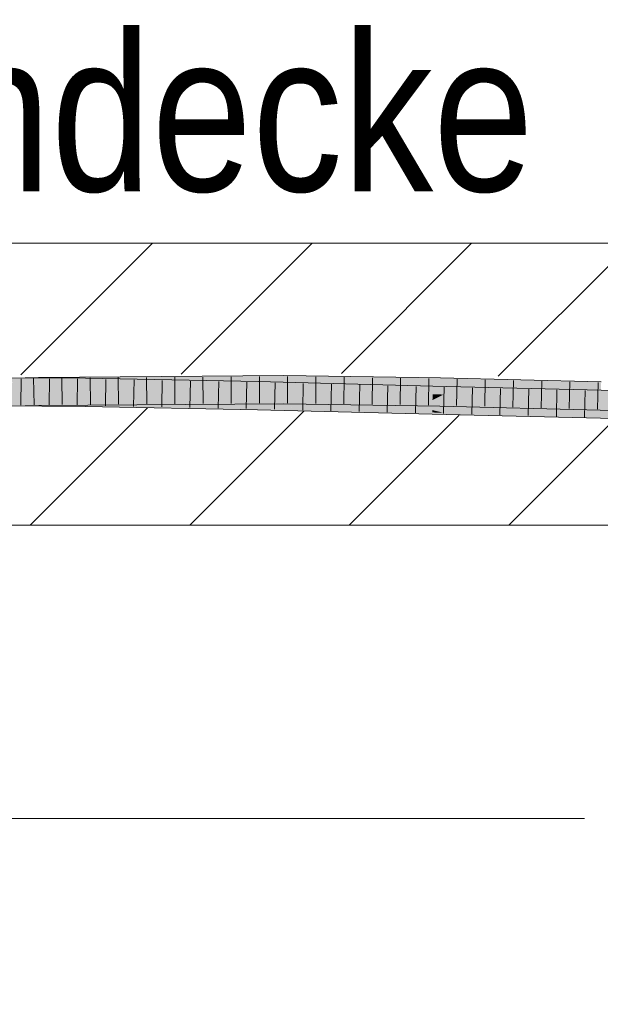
# Model space of a CAD drawing. Extents: x -620 to 300, y 62 to 1162.
# Tile 155 of 256: x 195.49 to 200.63, y 814.85 to 823.57. Entities that reach past the tile are written whole.
import ezdxf
from ezdxf.lldxf.tags import DXFTag

# ---------------------------------------------------------------- set-up
doc = ezdxf.new("R2010")
doc.units = 0
doc.layers.get('0').update_dxf_attribs({"lineweight": 13})
for name, color, linetype, lineweight, true_color in [('E_Detail_Beschriftung', 7, 'Continuous', 13, 0x009900), ('E_Detail_Wandschraffur', 7, 'Continuous', 5, 0xc0c0c0), ('E_Leerrohr 25-A06G94ES8I', 7, 'Continuous', 9, 0xff8000), ('E_Leerrohr 25-Shading', 7, 'Continuous', 9, 0xff8000)]:
    doc.layers.add(name, color=color, linetype=linetype, lineweight=lineweight, true_color=true_color)
doc.layers.add('E_Detail_Linie_Text_Bem', color=7, linetype='Continuous', lineweight=13)
doc.styles.get("Standard").update_dxf_attribs({"font": 'ARIALN.TTF'})
tags = doc.linetypes.add('fein_strichliert', pattern=[4, 1, -2, 1]).pattern_tags.tags
tags[8:9] = [DXFTag(74, 4), DXFTag(75, 0), DXFTag(340, '0'), DXFTag(46, 0.0), DXFTag(50, 0.0), DXFTag(44, 0.0), DXFTag(45, 0.0)]
tags[6:7] = [DXFTag(74, 4), DXFTag(75, 0), DXFTag(340, '0'), DXFTag(46, 0.0), DXFTag(50, 0.0), DXFTag(44, 0.0), DXFTag(45, 0.0)]
tags[4:5] = [DXFTag(74, 4), DXFTag(75, 0), DXFTag(340, '0'), DXFTag(46, 0.0), DXFTag(50, 0.0), DXFTag(44, 0.0), DXFTag(45, 0.0)]

# ---------------------------------------------------------------- blocks, each defined once
blk = doc.blocks.new('Shading-A06G94338I', base_point=(158.1471, 818.0756))
at = {"layer": 'E_Leerrohr 25-Shading', "color": 43, "true_color": 0xd7ab7f}
for points in [[(194.1229, 820.326), (195.6518, 820.3661), (194.0345, 820.3604), (195.6512, 820.4027)], [(195.4725, 820.3614), (196.0672, 820.3589), (195.4721, 820.398), (196.0676, 820.3956)], [(195.6518, 820.3661), (197.8266, 820.4177), (195.6512, 820.4027)], [(197.8266, 820.4177), (195.6518, 820.3661), (196.8886, 820.3811), (195.6857, 820.3663)], [(195.6857, 820.3663), (195.8662, 820.3676), (196.8886, 820.3811)], [(195.8662, 820.3676), (197.8266, 820.381), (197.8266, 820.3936)], [(196.0676, 820.3956), (196.0672, 820.3589), (196.8893, 820.3797), (196.8889, 820.3627)], [(196.8889, 820.3627), (196.0672, 820.3589), (196.8883, 820.3431)], [(197.6007, 820.366), (196.8889, 820.3627), (197.5999, 820.3301), (196.8883, 820.3431)], [(197.8266, 820.4177), (196.8886, 820.3811), (197.8266, 820.3936)], [(196.8889, 820.3627), (197.6007, 820.366), (196.8893, 820.3797)], [(199.1476, 820.2892), (199.1485, 820.3257), (197.5999, 820.3301), (197.6007, 820.366)], [(199.2147, 820.3773), (199.2151, 820.3985), (197.8266, 820.3936), (197.8266, 820.4177)], [(197.8266, 820.3936), (197.8266, 820.3929), (199.1503, 820.3781)], [(197.8266, 820.3929), (199.2147, 820.3773), (199.1503, 820.3781)], [(197.8266, 820.3929), (197.8266, 820.381), (199.2147, 820.3773), (199.2144, 820.3619)], [(199.2144, 820.3619), (200.6396, 820.3257), (199.2147, 820.3773), (200.64, 820.3406)], [(200.64, 820.3406), (200.6406, 820.3623), (199.2147, 820.3773), (199.2151, 820.3985)], [(196.8883, 820.3431), (197.5999, 820.3294), (197.5999, 820.3301)], [(197.5999, 820.3294), (199.1476, 820.2892), (197.5999, 820.3301)], [(199.1476, 820.2892), (200.7639, 820.2872), (199.1485, 820.3257)], [(200.7639, 820.2872), (199.1476, 820.2892), (200.7639, 820.2869), (199.3143, 820.2852)], [(199.3143, 820.2852), (200.7634, 820.2612), (200.7639, 820.2869)], [(199.6271, 820.28), (199.3143, 820.2852), (200.7632, 820.2505)], [(200.7634, 820.2612), (199.6271, 820.28), (200.7632, 820.2505)], [(194.0345, 820.1103), (195.6553, 820.1527), (194.1229, 820.1492), (195.6547, 820.1893)], [(195.4743, 820.1846), (195.4747, 820.148), (196.0651, 820.1785), (196.0647, 820.1456)], [(195.4743, 820.1846), (195.6549, 820.1827), (196.0651, 820.1822), (196.0651, 820.1801)], [(197.8264, 820.1956), (197.8264, 820.2043), (195.6547, 820.1893)], [(195.6553, 820.1527), (197.8264, 820.1677), (195.6547, 820.1893), (197.8264, 820.1956)], [(195.6549, 820.1827), (196.0651, 820.1785), (196.0651, 820.1801)], [(196.0651, 820.1822), (196.0651, 820.1801), (196.8831, 820.1639), (196.883, 820.1599)], [(197.5958, 820.1479), (197.5959, 820.1527), (196.0651, 820.1822)], [(197.8264, 820.1956), (199.2106, 820.165), (197.8264, 820.2043), (199.2108, 820.1793)], [(199.2108, 820.1793), (199.211, 820.1852), (197.8264, 820.2043)], [(197.8264, 820.1677), (199.2102, 820.1486), (197.8264, 820.1956), (199.2106, 820.165)], [(199.2108, 820.1793), (200.634, 820.1335), (199.211, 820.1852), (200.6344, 820.1456)], [(200.6344, 820.1456), (200.6345, 820.149), (199.211, 820.1852)], [(196.0651, 820.1785), (196.0647, 820.1456), (196.8829, 820.155), (196.8823, 820.1298)], [(196.0651, 820.1801), (196.0651, 820.1785), (196.883, 820.1599), (196.8829, 820.155)], [(196.8823, 820.1298), (197.595, 820.1161), (196.8829, 820.155), (197.5955, 820.1346)], [(196.8829, 820.155), (197.5955, 820.1346), (196.883, 820.1599), (197.5956, 820.1423)], [(196.883, 820.1599), (197.5956, 820.1423), (196.8831, 820.1639), (197.5958, 820.1479)], [(197.595, 820.1161), (199.1423, 820.0758), (197.5955, 820.1346), (199.1423, 820.0776)], [(197.5955, 820.1346), (199.1423, 820.0776), (197.5956, 820.1423), (199.1427, 820.0916)], [(197.5958, 820.1479), (197.5956, 820.1423), (198.0883, 820.1328)], [(198.0883, 820.1328), (197.5956, 820.1423), (199.1428, 820.0972), (197.8259, 820.1348)], [(197.5959, 820.1527), (197.5958, 820.1479), (198.8759, 820.1176), (198.0883, 820.1328)], [(199.1432, 820.1124), (197.5959, 820.1527), (198.8759, 820.1176)], [(197.8259, 820.1348), (199.1427, 820.0916), (199.1428, 820.0972)], [(198.0883, 820.1328), (199.1428, 820.0972), (199.1429, 820.1006)], [(199.1429, 820.1006), (199.1431, 820.1103), (198.0883, 820.1328), (198.8759, 820.1176)], [(199.1431, 820.1103), (199.1432, 820.1124), (198.8759, 820.1176)], [(199.1427, 820.0916), (199.2439, 820.0885), (199.1428, 820.0972), (199.2152, 820.0953)], [(199.1428, 820.0972), (199.2152, 820.0953), (199.1429, 820.1006), (199.1997, 820.099)], [(199.1429, 820.1006), (199.1997, 820.099), (199.1431, 820.1103), (199.1533, 820.11)], [(199.1533, 820.11), (199.1432, 820.1124), (199.1431, 820.1103)], [(199.1432, 820.1124), (199.2643, 820.1072), (200.7599, 820.0738), (200.7598, 820.0701)], [(199.2643, 820.1072), (199.1432, 820.1124), (199.1533, 820.11)], [(199.1997, 820.099), (199.9498, 820.078), (199.1533, 820.11), (199.2643, 820.1072)], [(199.2151, 820.0953), (199.9498, 820.078), (199.1997, 820.099)], [(199.2102, 820.1486), (200.6334, 820.1124), (199.2106, 820.165), (200.6335, 820.1137)], [(199.2106, 820.165), (200.6335, 820.1137), (199.2108, 820.1793), (200.634, 820.1335)], [(200.7596, 820.0552), (200.7596, 820.0589), (199.2152, 820.0953), (199.2151, 820.0953)], [(199.2152, 820.0953), (199.2439, 820.0885), (200.7596, 820.0552), (200.7593, 820.0426)], [(199.2643, 820.1072), (199.9498, 820.078), (200.7598, 820.0701), (200.7596, 820.0589)], [(199.1423, 820.0776), (199.3143, 820.0717), (199.1427, 820.0916), (199.2439, 820.0885)], [(199.1423, 820.0758), (199.3143, 820.0717), (199.1423, 820.0776)], [(199.2439, 820.0885), (199.3143, 820.0717), (200.7593, 820.0426), (200.7592, 820.0372)]]:
    blk.add_solid(points, dxfattribs=at)
at = {"layer": 'E_Leerrohr 25-Shading', "color": 31, "true_color": 0xfabd7f}
for points in [[(194.4973, 820.3297), (194.4974, 820.277), (195.4725, 820.3614), (196.0672, 820.3589)], [(194.4974, 820.277), (195.4734, 820.273), (196.0672, 820.3589), (196.0663, 820.2795)], [(195.4733, 820.273), (195.6533, 820.2777), (195.4724, 820.3614), (195.6518, 820.3661)], [(195.6518, 820.3661), (195.6533, 820.2777), (195.8662, 820.3676), (195.8654, 820.2812)], [(195.8662, 820.3676), (195.8654, 820.2812), (196.0781, 820.369), (196.0772, 820.2847)], [(196.0663, 820.2795), (196.8869, 820.2824), (196.0672, 820.3589), (196.8883, 820.3431)], [(196.0772, 820.2847), (197.8265, 820.3137), (196.0781, 820.369), (197.8266, 820.381)], [(199.2137, 820.3222), (199.2144, 820.3619), (197.8265, 820.3137), (197.8266, 820.381)], [(200.6395, 820.3228), (200.6396, 820.3257), (199.2137, 820.3222), (199.2144, 820.3619)], [(194.1229, 820.1492), (195.6547, 820.1893), (194.1595, 820.2386), (195.6533, 820.2777)], [(195.6535, 820.275), (195.4734, 820.273), (196.0662, 820.2756), (196.0662, 820.2706)], [(195.4743, 820.1846), (196.0651, 820.1822), (195.4734, 820.273), (196.0662, 820.2706)], [(197.8264, 820.2043), (197.8265, 820.2927), (195.6547, 820.1893), (195.6533, 820.2777)], [(195.8654, 820.2812), (195.6533, 820.2777), (195.8653, 820.2792)], [(196.0663, 820.2795), (195.6535, 820.275), (196.0662, 820.2756)], [(196.0772, 820.2847), (195.8654, 820.2812), (196.0771, 820.2806), (195.8653, 820.2792)], [(197.5959, 820.1527), (197.5979, 820.241), (196.0651, 820.1822), (196.0662, 820.2706)], [(196.8869, 820.2824), (196.0663, 820.2795), (196.8866, 820.2704), (196.0662, 820.2756)], [(196.8866, 820.2704), (196.0662, 820.2756), (196.8864, 820.261), (196.0662, 820.2706)], [(196.0662, 820.2706), (197.5979, 820.241), (197.5981, 820.2527)], [(197.8265, 820.2927), (197.8265, 820.3137), (196.0771, 820.2806), (196.0772, 820.2847)], [(197.5981, 820.2527), (197.5984, 820.2661), (196.8864, 820.261), (196.8866, 820.2704)], [(197.5989, 820.2849), (196.8869, 820.2824), (197.5984, 820.2661), (196.8866, 820.2704)], [(196.8869, 820.2824), (197.5989, 820.2849), (196.8883, 820.3431), (197.5999, 820.3294)], [(197.5989, 820.2849), (197.5984, 820.2661), (199.1475, 820.285), (199.1466, 820.2513)], [(199.1475, 820.285), (199.1476, 820.2892), (197.5989, 820.2849), (197.5999, 820.3294)], [(199.211, 820.1852), (199.2127, 820.2736), (197.8264, 820.2043), (197.8265, 820.2927)], [(197.8265, 820.3137), (197.8265, 820.2927), (199.2137, 820.3222), (199.213, 820.2878)], [(197.8265, 820.2927), (199.2127, 820.2736), (199.213, 820.2878)], [(199.1475, 820.285), (199.1466, 820.2513), (199.3143, 820.2852), (199.2447, 820.2504)], [(199.3143, 820.2852), (199.1476, 820.2892), (199.1475, 820.285)], [(200.6345, 820.149), (200.637, 820.2374), (199.211, 820.1852), (199.2127, 820.2736)], [(200.6381, 820.2747), (199.213, 820.2878), (200.6373, 820.2456), (199.2127, 820.2736)], [(199.2127, 820.2736), (200.637, 820.2374), (200.6373, 820.2456)], [(199.2137, 820.3222), (199.213, 820.2878), (200.6395, 820.3228), (200.6381, 820.2747)], [(199.3143, 820.2852), (199.2447, 820.2504), (200.7632, 820.2505), (200.763, 820.2375)], [(199.1432, 820.1124), (199.1454, 820.2008), (197.5959, 820.1527), (197.5979, 820.241)], [(197.5979, 820.241), (198.9382, 820.2107), (197.5981, 820.2527), (198.2725, 820.2426)], [(197.5979, 820.241), (199.1454, 820.2008), (198.9382, 820.2107)], [(198.2725, 820.2426), (197.8264, 820.2639), (197.5981, 820.2527), (197.5984, 820.2661)], [(199.1466, 820.2513), (197.8264, 820.2639), (199.1463, 820.2376)], [(199.1463, 820.2376), (197.8264, 820.2639), (199.1461, 820.2294), (198.2725, 820.2426)], [(199.1461, 820.2294), (198.2725, 820.2426), (199.1455, 820.206), (198.9382, 820.2107)], [(198.9382, 820.2107), (199.1454, 820.2008), (199.1455, 820.206)], [(200.7599, 820.0738), (200.7616, 820.1622), (199.1432, 820.1124), (199.1454, 820.2008)], [(199.1455, 820.206), (199.1454, 820.2008), (199.1554, 820.2058)], [(199.1454, 820.2008), (199.4068, 820.2004), (199.1554, 820.2058)], [(200.7616, 820.1622), (200.7617, 820.1711), (199.1454, 820.2008), (199.4068, 820.2004)], [(199.2011, 820.2286), (199.1461, 820.2294), (199.1554, 820.2058), (199.1455, 820.206)], [(199.2164, 820.2363), (199.1463, 820.2376), (199.2011, 820.2286), (199.1461, 820.2294)], [(199.2447, 820.2504), (199.1466, 820.2513), (199.2164, 820.2363), (199.1463, 820.2376)], [(199.4068, 820.2004), (199.2011, 820.2286), (199.1554, 820.2058)], [(199.952, 820.2181), (199.2164, 820.2363), (199.2011, 820.2286)], [(199.4068, 820.2004), (200.7623, 820.1982), (199.2011, 820.2286), (199.952, 820.2181)], [(200.763, 820.2375), (199.2447, 820.2504), (200.7624, 820.2072), (199.2164, 820.2363)], [(200.7624, 820.2072), (199.2164, 820.2363), (200.7623, 820.1982), (199.2164, 820.2363)], [(200.7617, 820.1711), (200.7623, 820.1982), (199.4068, 820.2004)]]:
    blk.add_solid(points, dxfattribs=at)
blk = doc.blocks.new('Referenz-A06G94EY8I')
at = {"layer": 'E_Detail_Linie_Text_Bem', "linetype": 'Continuous', "ltscale": 0.13}
for p, q in [((176.2825, 821.5913), (236.2606, 821.5913)), ((236.2606, 819.0913), (188.2825, 819.0913))]:
    blk.add_line(p, q, dxfattribs=at)
at = {"layer": 'E_Detail_Linie_Text_Bem', "color": 0, "linetype": 'Continuous', "ltscale": 0.13}
blk.add_line((194.1595, 816.493), (200.493, 816.493), dxfattribs=at)
at = {"layer": 'E_Detail_Wandschraffur', "linetype": 'fein_strichliert', "ltscale": 0.13}
for p, q in [((195.4963, 820.4235), (196.6641, 821.5913)), ((198.3386, 820.4373), (199.4926, 821.5913)), ((196.9926, 819.0913), (198.0044, 820.1031)), ((199.821, 819.0913), (200.7682, 820.0385))]:
    blk.add_line(p, q, dxfattribs=at)
at = {"layer": 'E_Detail_Wandschraffur', "linetype": 'ByBlock', "ltscale": 0.13}
for p, q in [((196.9175, 820.4304), (198.0784, 821.5913)), ((199.7288, 820.4133), (200.9068, 821.5913)), ((195.5784, 819.0913), (196.6198, 820.1327)), ((198.4068, 819.0913), (199.383, 820.0675))]:
    blk.add_line(p, q, dxfattribs=at)
at = {"layer": 'E_Leerrohr 25-A06G94ES8I', "linetype": 'Continuous', "ltscale": 0.13}
for p, q in [((195.6512, 820.4027), (193.5368, 820.3473)), ((196.0676, 820.3956), (194.4971, 820.402)), ((195.4985, 820.3904), (195.4969, 820.1554)), ((195.6092, 820.3941), (195.6131, 820.1591)), ((197.8267, 820.4177), (195.6512, 820.4027)), ((195.7487, 820.3894), (195.7466, 820.1544)), ((195.8594, 820.3966), (195.8629, 820.1616)), ((195.999, 820.3883), (195.9964, 820.1534)), ((197.6007, 820.366), (196.0676, 820.3956)), ((196.1096, 820.3983), (196.1126, 820.1634)), ((196.2491, 820.3846), (196.2461, 820.1496)), ((196.3599, 820.4001), (196.3624, 820.1651)), ((196.4993, 820.3797), (196.4959, 820.1448)), ((196.6101, 820.4018), (196.6121, 820.1668)), ((196.7495, 820.3749), (196.7456, 820.14)), ((196.8603, 820.4035), (196.8619, 820.1685)), ((196.9996, 820.3701), (196.9953, 820.1351)), ((197.1106, 820.4052), (197.1116, 820.1702)), ((197.2498, 820.3653), (197.2451, 820.1303)), ((197.3608, 820.4069), (197.3614, 820.172)), ((197.5, 820.3605), (197.4948, 820.1255)), ((199.1485, 820.3258), (197.6007, 820.366)), ((197.611, 820.4087), (197.6112, 820.1737)), ((199.2151, 820.3985), (197.8267, 820.4177)), ((197.8613, 820.4097), (197.8609, 820.1747)), ((198.1116, 820.4062), (198.1105, 820.1712)), ((198.362, 820.4028), (198.3601, 820.1678)), ((198.6124, 820.3993), (198.6096, 820.1643)), ((198.8627, 820.3959), (198.8592, 820.1609)), ((199.1131, 820.3924), (199.1088, 820.1575)), ((200.6406, 820.3623), (199.2151, 820.3985)), ((199.3633, 820.3872), (199.3585, 820.1523)), ((199.6134, 820.3809), (199.6082, 820.146)), ((199.8635, 820.3745), (199.8579, 820.1396)), ((200.1136, 820.3682), (200.1077, 820.1333)), ((200.3637, 820.3618), (200.3574, 820.1269)), ((197.75, 820.3546), (197.7446, 820.1197)), ((198, 820.3481), (197.9945, 820.1132)), ((198.2499, 820.3416), (198.2444, 820.1067)), ((198.4999, 820.3351), (198.4943, 820.1002)), ((198.7499, 820.3286), (198.7441, 820.0937)), ((198.9998, 820.3221), (198.994, 820.0872)), ((200.7639, 820.2872), (199.1485, 820.3258)), ((199.2497, 820.3158), (199.2439, 820.0809)), ((199.4995, 820.3099), (199.494, 820.0749)), ((199.7493, 820.3039), (199.744, 820.069)), ((199.9992, 820.2979), (199.9941, 820.063)), ((200.249, 820.292), (200.2441, 820.057)), ((200.4988, 820.286), (200.4941, 820.051)), ((200.6138, 820.3555), (200.6071, 820.1206)), ((195.6553, 820.1527), (193.5442, 820.0974)), ((196.0647, 820.1456), (194.4976, 820.152)), ((197.8264, 820.1677), (195.6553, 820.1527)), ((197.595, 820.1161), (196.0647, 820.1456)), ((199.1423, 820.0758), (197.595, 820.1161)), ((199.2102, 820.1486), (197.8264, 820.1677)), ((200.6334, 820.1124), (199.2102, 820.1486)), ((202.0767, 820.0663), (200.6334, 820.1124)), ((200.7592, 820.0372), (199.1423, 820.0758))]:
    blk.add_line(p, q, dxfattribs=at)
at = {"layer": 'E_Detail_Beschriftung', "linetype": 'Continuous', "ltscale": 0.13, "char_height": 1.4, "attachment_point": 1}
for s, insert in [('{\\fArial Narrow;Rohdecke}', (192.822, 823.452)), ('{\\fArial Narrow;Stahlbeton}', (187.2978, 816.2709))]:
    blk.add_mtext(s, dxfattribs=dict(at, insert=insert))

msp = doc.modelspace()

# ---------------------------------------------------------------- block references
at = {"color": 8, "lineweight": 25, "ltscale": 0.25, "true_color": 0x808080}
msp.add_blockref('Referenz-A06G94EY8I', (0, 0), dxfattribs=at)
msp.add_blockref('Shading-A06G94338I', (158.1471, 818.0756))

doc.saveas('drawing.dxf')
